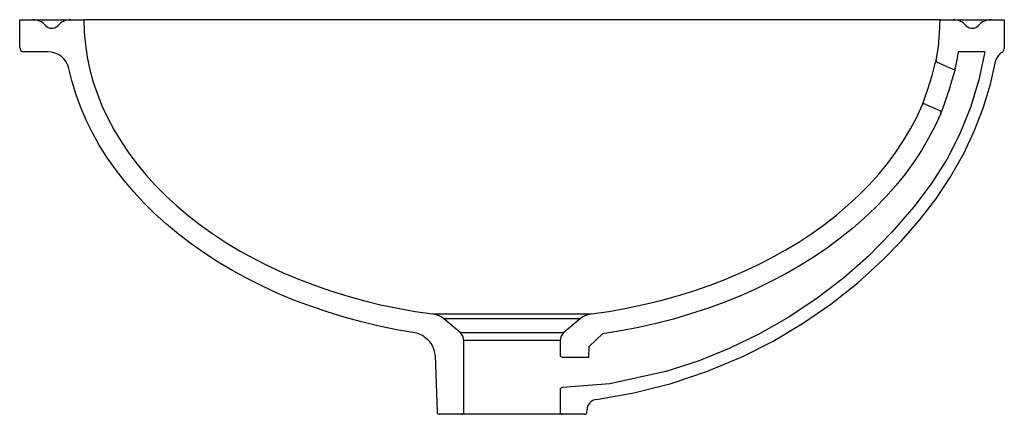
# Model space of a CAD drawing. Header units: millimetres. Extents: x 0 to 0.46, y 0 to 0.185.
import ezdxf

# ---------------------------------------------------------------- set-up
doc = ezdxf.new("R2010")
doc.units = ezdxf.units.MM
doc.header["$LTSCALE"] = 0.1
doc.layers.add('BLOCKS', color=3, linetype='Continuous')

msp = doc.modelspace()

# ---------------------------------------------------------------- linework, layer by layer
at = {"layer": 'BLOCKS', "linetype": 'Continuous'}
for p, q in [((0, 0.1715000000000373), (0, 0.1845000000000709)), ((0, 0.1845000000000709), (0.006055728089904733, 0.1845000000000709)), ((0.006055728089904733, 0.1845000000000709), (0.02394427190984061, 0.1845000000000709)), ((0.02394427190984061, 0.1845000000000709), (0.03000000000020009, 0.1845000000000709)), ((0.4299999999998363, 0.1845000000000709), (0.03000000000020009, 0.1845000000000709)), ((0.4299999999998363, 0.1845000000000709), (0.4360557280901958, 0.1845000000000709)), ((0.4360557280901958, 0.1845000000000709), (0.4539442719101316, 0.1845000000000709)), ((0.4539442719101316, 0.1845000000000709), (0.4600000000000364, 0.1845000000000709)), ((0.4600000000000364, 0.1845000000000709), (0.4600000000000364, 0.1709198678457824)), ((0.01318952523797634, 0.1695000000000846), (0.001999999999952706, 0.1695000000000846)), ((0.4508287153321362, 0.1695000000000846), (0.4384390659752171, 0.1695000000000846)), ((0.4357314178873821, 0.1612886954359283), (0.4287276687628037, 0.1644193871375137)), ((0.4230108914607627, 0.145067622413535), (0.4298497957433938, 0.1420106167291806)), ((0.1929636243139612, 0.04692140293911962), (0.2670363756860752, 0.04692140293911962)), ((0.2619162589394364, 0.04466772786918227), (0.1980837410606, 0.04466772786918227)), ((0.2057139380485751, 0.03826523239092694), (0.1980837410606, 0.04466772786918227)), ((0.2619162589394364, 0.04466772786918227), (0.2542860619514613, 0.03826523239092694)), ((0.2057139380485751, 0.03826523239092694), (0.2542860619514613, 0.03826523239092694)), ((0.2723555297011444, 0.03759789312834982), (0.2661054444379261, 0.03176959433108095)), ((0.1908651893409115, 0.0345945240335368), (0.1899001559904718, 0.03549443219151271)), ((0.2074999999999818, 0.00100000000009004), (0.2074999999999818, 0.03443501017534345)), ((0.2525000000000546, 0.03443501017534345), (0.2074999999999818, 0.03443501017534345)), ((0.2525000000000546, 0.03443501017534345), (0.2525000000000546, 0.02776654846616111)), ((0.194039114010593, 0.02762998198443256), (0.1949702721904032, 0.0009651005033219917)), ((0.2659307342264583, 0.02676654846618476), (0.2661054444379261, 0.03176959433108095)), ((0.2534999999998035, 0.02676654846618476), (0.2659307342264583, 0.02676654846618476)), ((0.2525000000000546, 0.01153485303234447), (0.2525000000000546, 0.00100000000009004)), ((0.2065000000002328, 0), (0.1959696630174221, 0)), ((0.2534999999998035, 0), (0.2065000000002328, 0)), ((0.2640303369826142, 0), (0.2534999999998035, 0)), ((0.2650297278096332, 0.0009651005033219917), (0.2650733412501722, 0.002214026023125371))]:
    msp.add_line(p, q, dxfattribs=at)
at = {"layer": 'BLOCKS', "linetype": 'Continuous', "flags": 128}
for points in [[(0.03000000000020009, 0.1845000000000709), (0.03017600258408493, 0.1786279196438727), (0.03070370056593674, 0.1727661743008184), (0.03158216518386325, 0.1669250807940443), (0.03280985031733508, 0.1611149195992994), (0.03438459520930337, 0.1553459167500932), (0.03630362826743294, 0.1496282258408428), (0.03856357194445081, 0.1439719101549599), (0.04116044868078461, 0.1383869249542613), (0.04408968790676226, 0.1328830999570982), (0.04734613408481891, 0.1274701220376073), (0.05092405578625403, 0.1221575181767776), (0.05481715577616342, 0.1169546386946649), (0.05901858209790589, 0.1118706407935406), (0.06352094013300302, 0.1069144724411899), (0.06831630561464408, 0.1020948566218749), (0.07339623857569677, 0.09742027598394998), (0.07875179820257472, 0.09289895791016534), (0.08437355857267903, 0.08853886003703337), (0.09025162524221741, 0.08434765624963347), (0.09637565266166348, 0.08033272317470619), (0.1027348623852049, 0.07650112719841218), (0.1093180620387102, 0.07285961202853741), (0.1161136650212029, 0.0694145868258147), (0.1231097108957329, 0.06617211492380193), (0.1302938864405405, 0.06313790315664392), (0.137653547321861, 0.06031729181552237), (0.1451757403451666, 0.05771524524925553), (0.1528472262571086, 0.05533634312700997), (0.1606545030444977, 0.05318477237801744), (0.1685838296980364, 0.05126431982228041), (0.1766212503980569, 0.04957836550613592), (0.1847526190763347, 0.04812987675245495), (0.1929636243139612, 0.04692140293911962)], [(0.4281543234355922, 0.1655241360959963), (0.4291789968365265, 0.1718277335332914), (0.4297946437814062, 0.178157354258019), (0.430000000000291, 0.1845000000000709)], [(0.458863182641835, 0.1691157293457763), (0.458863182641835, 0.1691157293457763), (0.4591727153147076, 0.1693618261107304), (0.4595043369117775, 0.1696646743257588), (0.4598496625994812, 0.1702239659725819), (0.4599962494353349, 0.1708884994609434), (0.4599921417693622, 0.1709187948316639)], [(0.4508287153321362, 0.1695000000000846), (0.4481266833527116, 0.1563198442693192), (0.444251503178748, 0.1434824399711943), (0.4392329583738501, 0.1310656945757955), (0.4331037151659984, 0.1191462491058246), (0.425889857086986, 0.1078036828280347), (0.417771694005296, 0.09707054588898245), (0.4074827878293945, 0.0851425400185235), (0.396476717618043, 0.07401258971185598), (0.3848027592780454, 0.06370391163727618), (0.3725085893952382, 0.05423974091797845), (0.3593737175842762, 0.04547742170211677), (0.3456937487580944, 0.03764364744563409), (0.3315196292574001, 0.0307627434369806), (0.3169023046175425, 0.02485903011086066), (0.3018927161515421, 0.01995687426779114), (0.2757623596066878, 0.01424846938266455), (0.2535000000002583, 0.01253485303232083)], [(0.4384390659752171, 0.1695000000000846), (0.4378445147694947, 0.1657411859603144), (0.4371177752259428, 0.1619943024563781)], [(0.1846482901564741, 0.03805718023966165), (0.1762309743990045, 0.03952502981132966), (0.167905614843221, 0.04124081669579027), (0.1596864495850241, 0.04320160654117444), (0.1515875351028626, 0.04540404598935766), (0.1436227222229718, 0.04784436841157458), (0.1358056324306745, 0.05051840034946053), (0.1281496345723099, 0.0534215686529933), (0.1206678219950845, 0.05654890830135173), (0.113372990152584, 0.05989507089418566), (0.1062776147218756, 0.06345433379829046), (0.09939383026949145, 0.06722060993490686), (0.09273340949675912, 0.07118745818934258), (0.08630774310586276, 0.07534809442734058), (0.08012782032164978, 0.07969540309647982), (0.07420421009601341, 0.08422194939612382), (0.06854704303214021, 0.08891999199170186), (0.06316599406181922, 0.09378149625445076), (0.0580702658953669, 0.09879814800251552), (0.05326857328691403, 0.1039613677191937), (0.04876912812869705, 0.109262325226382), (0.04457962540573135, 0.114691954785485), (0.04070723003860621, 0.1202409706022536), (0.03715856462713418, 0.1258998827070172), (0.03393969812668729, 0.1316590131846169), (0.03105613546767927, 0.137508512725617), (0.02851280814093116, 0.1434383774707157), (0.02631406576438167, 0.1494384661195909), (0.02446366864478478, 0.1554985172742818), (0.02296478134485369, 0.1616081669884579)], [(0.2694027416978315, 0.006994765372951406), (0.286984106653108, 0.0100500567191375), (0.304335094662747, 0.01443204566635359), (0.3213105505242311, 0.02009741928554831), (0.3377653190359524, 0.02700286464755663), (0.3519961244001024, 0.03422539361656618), (0.3657539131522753, 0.04241975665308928), (0.3789490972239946, 0.05152477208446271), (0.3914920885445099, 0.06147925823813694), (0.4032932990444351, 0.07222203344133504), (0.4120233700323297, 0.08118092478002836), (0.4202779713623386, 0.09063634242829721), (0.4279410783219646, 0.1005766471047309), (0.4348966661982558, 0.1109901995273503), (0.4410287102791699, 0.1218653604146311), (0.4459338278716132, 0.1323519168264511), (0.4501015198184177, 0.1431835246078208), (0.4535038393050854, 0.1542793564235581), (0.4561128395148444, 0.1655585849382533)], [(0.4216825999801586, 0.1445461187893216), (0.4217791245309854, 0.1448114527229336), (0.4222568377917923, 0.1461400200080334), (0.423064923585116, 0.1484492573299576), (0.4240863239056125, 0.1514916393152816), (0.4251851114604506, 0.1549425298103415), (0.4262307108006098, 0.1584301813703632), (0.4271128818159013, 0.1615590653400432), (0.4277497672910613, 0.1639446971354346), (0.4280942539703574, 0.1652862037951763), (0.4281543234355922, 0.1655241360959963)], [(0.4371177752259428, 0.1619943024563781), (0.437094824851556, 0.1619081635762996), (0.4368158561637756, 0.1608717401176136), (0.4362346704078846, 0.1587718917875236), (0.4353829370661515, 0.1558244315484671), (0.434325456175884, 0.1523505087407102), (0.4331718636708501, 0.1487599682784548), (0.4320645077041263, 0.1454800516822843), (0.4311504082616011, 0.1428797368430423), (0.4305550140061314, 0.1412329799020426), (0.4303833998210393, 0.1407647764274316), (0.4303615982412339, 0.1407054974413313)], [(0.2670363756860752, 0.04692140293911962), (0.2752794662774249, 0.0481350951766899), (0.2834422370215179, 0.04959068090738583), (0.2915102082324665, 0.05128557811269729), (0.2994690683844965, 0.05321678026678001), (0.307304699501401, 0.05538086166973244), (0.3150032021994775, 0.05777398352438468), (0.3225509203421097, 0.06039190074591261), (0.3299344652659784, 0.06322996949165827), (0.3371407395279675, 0.06628315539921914), (0.3441569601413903, 0.0695460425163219), (0.3509706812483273, 0.07301284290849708), (0.3575698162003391, 0.07667740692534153), (0.3639426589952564, 0.08053323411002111), (0.370077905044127, 0.08457348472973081), (0.3759646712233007, 0.08879099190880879), (0.381592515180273, 0.093178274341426), (0.3869514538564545, 0.09772754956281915), (0.3920319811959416, 0.102430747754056), (0.396825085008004, 0.1072795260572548), (0.4013222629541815, 0.1122652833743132), (0.4055155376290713, 0.1173791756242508), (0.4093974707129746, 0.1226121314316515), (0.4129611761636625, 0.1279548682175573), (0.4162003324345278, 0.1333979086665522), (0.4191091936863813, 0.1389315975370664), (0.4216825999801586, 0.1445461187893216)], [(0.4303615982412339, 0.1407054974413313), (0.427673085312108, 0.1348350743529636), (0.4246492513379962, 0.1290488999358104), (0.4212952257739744, 0.1233567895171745), (0.4176166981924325, 0.1177683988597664), (0.4136199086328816, 0.1122932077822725), (0.4093116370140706, 0.1069405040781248), (0.4046991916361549, 0.1017193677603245), (0.3997903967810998, 0.09663865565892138), (0.3945935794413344, 0.09170698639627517), (0.3891175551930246, 0.08693272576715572), (0.3833716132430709, 0.08232397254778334), (0.3773655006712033, 0.07788854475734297), (0.3711094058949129, 0.07363396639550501), (0.3646139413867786, 0.06956745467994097), (0.3578901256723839, 0.0656959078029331), (0.3509493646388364, 0.06202589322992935), (0.3438034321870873, 0.0585636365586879), (0.3364644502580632, 0.05531501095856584), (0.3289448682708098, 0.05228552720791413), (0.3212574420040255, 0.04948032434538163), (0.3134152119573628, 0.04690416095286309), (0.3054314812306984, 0.04456140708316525), (0.2973197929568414, 0.04245603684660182), (0.289093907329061, 0.04059162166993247), (0.2807677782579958, 0.03897132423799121), (0.2723555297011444, 0.03759789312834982)]]:
    msp.add_lwpolyline(points, dxfattribs=at)
at = {"layer": 'BLOCKS', "linetype": 'Continuous'}
for centre, radius, start, end in [((0.006055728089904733, 0.1765000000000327), 0.008000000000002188, 41.81031489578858, 90), ((0.02394427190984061, 0.1765000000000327), 0.008000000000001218, 90, 138.1896851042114), ((0.4360557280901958, 0.1765000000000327), 0.008000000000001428, 41.81031489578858, 90), ((0.4539442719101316, 0.1765000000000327), 0.008000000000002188, 90, 138.1896851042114), ((0.01499999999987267, 0.1845000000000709), 0.003999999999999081, 221.8103148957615, 318.1896851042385), ((0.4450000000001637, 0.1845000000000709), 0.003999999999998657, 221.8103148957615, 318.1896851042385), ((0.001999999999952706, 0.1715000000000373), 0.002000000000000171, 180, 270), ((0.01318952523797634, 0.1595000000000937), 0.01, 12.17021716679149, 90), ((0.4610211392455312, 0.1646053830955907), 0.004999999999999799, 115.5685918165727, 169.0098422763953), ((0.4291357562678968, 0.1653323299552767), 0.001000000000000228, 168.94179269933, 245.9152486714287), ((0.4361395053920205, 0.1622016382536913), 0.0009999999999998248, 245.9152486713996, 348.0337313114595), ((0.4226028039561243, 0.144154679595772), 0.001000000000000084, 65.9152486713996, 156.9559200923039), ((0.4294417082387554, 0.1410976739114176), 0.001000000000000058, 336.9100063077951, 65.9152486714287), ((0.1916558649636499, 0.03700728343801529), 0.009999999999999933, 50.0000000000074, 82.48556707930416), ((0.2683441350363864, 0.03700728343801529), 0.009999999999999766, 97.51443292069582, 129.9999999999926), ((0.183080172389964, 0.02818089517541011), 0.01000000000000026, 46.99999999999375, 80.97811149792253), ((0.2024999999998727, 0.03443501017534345), 0.005000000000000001, 0, 50.0000000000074), ((0.2575000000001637, 0.03443501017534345), 0.005000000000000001, 129.9999999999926, 180), ((0.1840452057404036, 0.0272809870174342), 0.01000000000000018, 2.000000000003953, 46.99999999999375), ((0.2534999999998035, 0.02776654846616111), 0.0009999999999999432, 180, 270), ((0.2534999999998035, 0.01153485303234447), 0.0009999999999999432, 90, 180), ((0.2700702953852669, 0.00203952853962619), 0.005000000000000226, 97.67251186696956, 177.999999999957), ((0.1959696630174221, 0.00100000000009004), 0.001000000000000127, 181.999999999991, 270), ((0.2065000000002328, 0.00100000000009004), 0.001000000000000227, 270, 0), ((0.2534999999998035, 0.00100000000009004), 0.0009999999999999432, 180, 270), ((0.2640303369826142, 0.00100000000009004), 0.0009999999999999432, 270, 357.9999999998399)]:
    msp.add_arc(centre, radius, start, end, dxfattribs=at)

doc.saveas('drawing.dxf')
